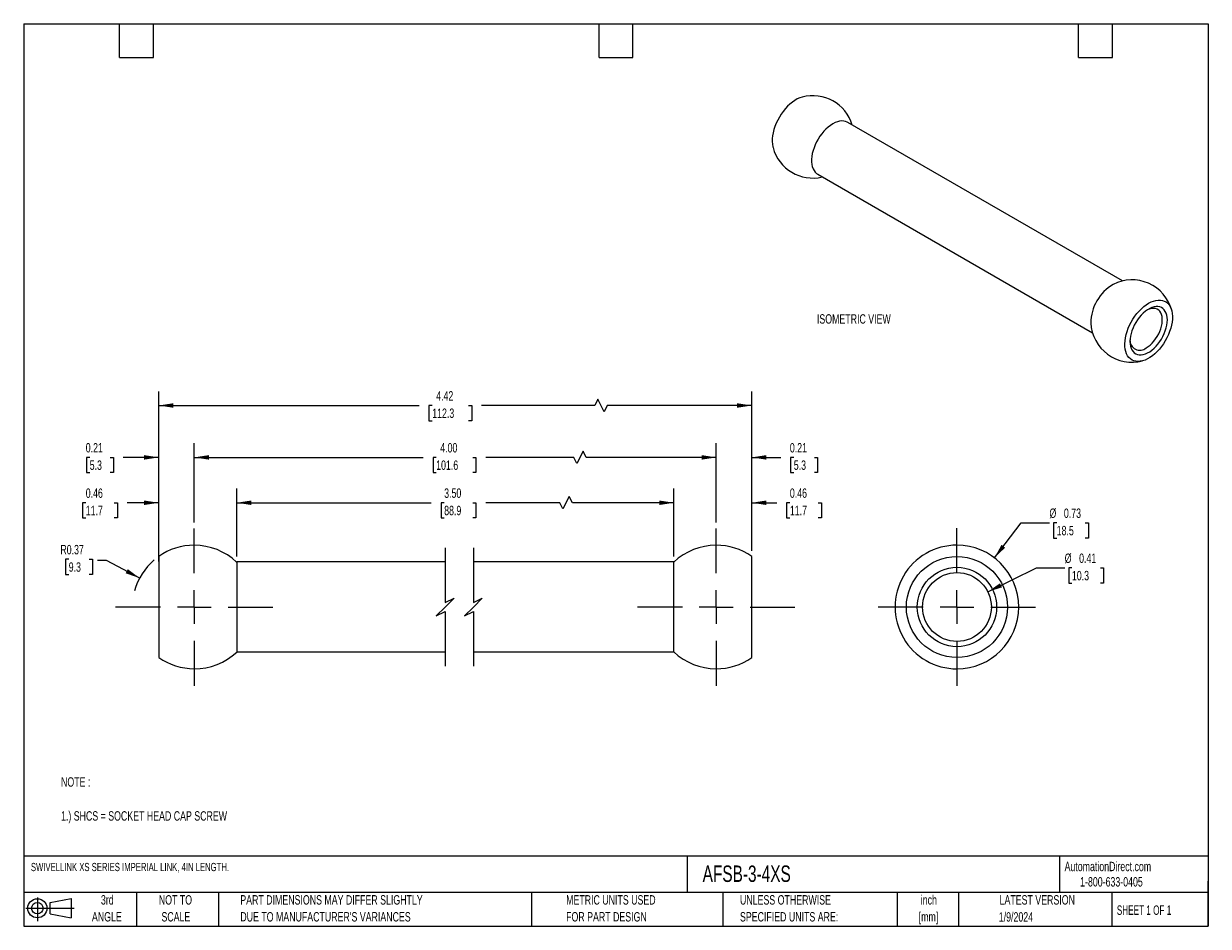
# Model space of a CAD drawing. Header units: inches. Extents: x 0.2 to 10.8, y 0.2 to 8.2.
import ezdxf

# ---------------------------------------------------------------- set-up
doc = ezdxf.new("R2010")
doc.units = ezdxf.units.IN
doc.header["$MEASUREMENT"] = 0
doc.linetypes.add('CENTERX2', pattern=[0.8, 0.5, -0.1, 0.1, -0.1])
doc.layers.add('CENTER', color=40, linetype='CENTERX2')
doc.layers.add('DIMENSIONS', color=140, linetype='Continuous', lineweight=25)
doc.layers.add('TEXT', color=140, linetype='Continuous', lineweight=25)
doc.styles.add('SLDTEXTSTYLE0', font='TXT', dxfattribs={"width": 0.7})
doc.styles.add('SLDTEXTSTYLE1', font='TXT', dxfattribs={"width": 0.65})
doc.dimstyles.new('SLDDIMSTYLE0', dxfattribs={"dimtxt": 0.084961, "dimasz": 0.13, "dimexe": 0, "dimexo": 0.0625, "dimgap": 0.02124, "dimtad": 0, "dimtih": 1, "dimtoh": 1, "dimlfac": 0.666667, "dimrnd": 1e-09, "dimdsep": 46, "dimtxsty": 'SLDTEXTSTYLE0', "dimsah": 1, "dimcen": 0, "dimadec": 0, "dimazin": 2, "dimtfac": 1, "dimtofl": 0, "dimtmove": 0, "dimatfit": 3, "dimfxl": 0, "dimfrac": 2, "dimtolj": 1, "dimtzin": 12, "dimarcsym": 0})
doc.dimstyles.new('SLDDIMSTYLE1', dxfattribs={"dimtxt": 0.084961, "dimasz": 0.13, "dimexe": 0, "dimexo": 0.0625, "dimgap": 0.02124, "dimtad": 0, "dimtih": 1, "dimtoh": 1, "dimlfac": 0.666667, "dimrnd": 1e-09, "dimdsep": 46, "dimtxsty": 'SLDTEXTSTYLE0', "dimsah": 1, "dimcen": 0, "dimadec": 0, "dimazin": 2, "dimtfac": 1, "dimtofl": 0, "dimtmove": 0, "dimatfit": 3, "dimfxl": 0, "dimfrac": 2, "dimtolj": 1, "dimtzin": 12, "dimarcsym": 0})
doc.dimstyles.new('SLDDIMSTYLE2', dxfattribs={"dimtxt": 0.084961, "dimasz": 0.13, "dimexe": 0, "dimexo": 0.0625, "dimgap": 0.02124, "dimtad": 0, "dimtih": 1, "dimtoh": 1, "dimlfac": 0.666667, "dimrnd": 1e-09, "dimdsep": 46, "dimtxsty": 'SLDTEXTSTYLE0', "dimsah": 1, "dimcen": 0.09, "dimadec": 0, "dimazin": 2, "dimtfac": 1, "dimtmove": 0, "dimatfit": 0, "dimfxl": 0, "dimfrac": 2, "dimtolj": 1, "dimtzin": 12, "dimarcsym": 0})
doc.dimstyles.new('SLDDIMSTYLE3', dxfattribs={"dimtxt": 0.084961, "dimasz": 0.13, "dimexe": 0, "dimexo": 0.0625, "dimgap": 0.02124, "dimtad": 0, "dimtih": 1, "dimtoh": 1, "dimlfac": 0.666667, "dimrnd": 1e-09, "dimzin": 4, "dimdsep": 46, "dimtxsty": 'SLDTEXTSTYLE0', "dimsah": 1, "dimcen": 0.09, "dimadec": 0, "dimazin": 1, "dimtfac": 1, "dimtofl": 0, "dimtmove": 0, "dimatfit": 3, "dimfxl": 0, "dimfrac": 2, "dimtolj": 1, "dimtzin": 12, "dimarcsym": 0})
doc.dimstyles.new('SLDDIMSTYLE4', dxfattribs={"dimtxt": 0.084961, "dimasz": 0.13, "dimexe": 0, "dimexo": 0.0625, "dimgap": 0.02124, "dimtad": 0, "dimtih": 1, "dimtoh": 1, "dimlfac": 0.666667, "dimrnd": 1e-09, "dimzin": 12, "dimdsep": 46, "dimtxsty": 'SLDTEXTSTYLE0', "dimsah": 1, "dimcen": 0.09, "dimadec": 0, "dimazin": 3, "dimtfac": 1, "dimtofl": 0, "dimtmove": 0, "dimatfit": 3, "dimfxl": 0, "dimfrac": 2, "dimtolj": 1, "dimtzin": 12, "dimarcsym": 0})

# ---------------------------------------------------------------- blocks, each defined once
blk = doc.blocks.new('Block11')
at = {"color": 7, "linetype": 'Continuous', "lineweight": 18}
for p, q in [((0, 0.113), (0.428, 0.113)), ((0.102, 0.209), (0.102, 0)), ((0.216, 0.164), (0.401, 0.198)), ((0.216, 0.063), (0.216, 0.164)), ((0.401, 0.198), (0.401, 0.029)), ((0.216, 0.063), (0.401, 0.029))]:
    blk.add_line(p, q, dxfattribs=at)
for radius in [0.0846, 0.0506]:
    blk.add_circle((0.102, 0.113), radius, dxfattribs=at)
blk = doc.blocks.new('Block12')
at = {"color": 7, "linetype": 'Continuous'}
blk.add_blockref('Block11', (0, 0), dxfattribs=at)
blk = doc.blocks.new('_D')
at = {"layer": 'DIMENSIONS'}
for p, q in [((8.854, 3.515), (9.092, 3.826)), ((9.092, 3.826), (9.342, 3.826)), ((9.406, 3.826), (9.377, 3.826)), ((9.377, 3.826), (9.377, 3.691)), ((9.658, 3.826), (9.687, 3.826)), ((9.687, 3.826), (9.687, 3.691)), ((9.377, 3.691), (9.406, 3.691)), ((9.687, 3.691), (9.658, 3.691))]:
    blk.add_line(p, q, dxfattribs=at)
blk.add_solid([(8.854, 3.515), (8.949, 3.606), (8.917, 3.631)], dxfattribs=at)
at = {"layer": 'DIMENSIONS', "char_height": 0.0833, "attachment_point": 1, "style": 'SLDTEXTSTYLE0'}
for s, insert in [('%%c', (9.342, 3.953)), ('0.73', (9.47, 3.953)), ('18.5', (9.406, 3.799))]:
    blk.add_mtext(s, dxfattribs=dict(at, insert=insert))
blk = doc.blocks.new('_D_1')
at = {"layer": 'DIMENSIONS'}
for p, q in [((8.795, 3.215), (9.227, 3.427)), ((9.227, 3.427), (9.477, 3.427)), ((9.541, 3.427), (9.513, 3.427)), ((9.513, 3.427), (9.513, 3.292)), ((9.794, 3.427), (9.822, 3.427)), ((9.822, 3.427), (9.822, 3.292)), ((9.513, 3.292), (9.541, 3.292)), ((9.822, 3.292), (9.794, 3.292))]:
    blk.add_line(p, q, dxfattribs=at)
blk.add_solid([(8.795, 3.215), (8.921, 3.254), (8.903, 3.29)], dxfattribs=at)
at = {"layer": 'DIMENSIONS', "char_height": 0.0833, "attachment_point": 1, "style": 'SLDTEXTSTYLE0'}
for s, insert in [('%%c', (9.477, 3.554)), ('0.41', (9.605, 3.554)), ('10.3', (9.541, 3.4))]:
    blk.add_mtext(s, dxfattribs=dict(at, insert=insert))
blk = doc.blocks.new('SW_CENTERMARKSYMBOL_0')
at = {"layer": 'CENTER', "color": 0}
for p, q in [((0, 0.3), (0, 0.6975)), ((0, 0), (0, 0.15)), ((-0.3, 0), (-0.6975, 0)), ((0, 0), (-0.15, 0)), ((0, 0), (0, -0.15)), ((0, 0), (0.15, 0)), ((0.3, 0), (0.6975, 0)), ((0, -0.3), (0, -0.6975))]:
    blk.add_line(p, q, dxfattribs=at)
blk = doc.blocks.new('_D_2')
at = {"layer": 'DIMENSIONS'}
for p, q in [((0.649, 3.503), (0.621, 3.503)), ((0.621, 3.503), (0.621, 3.368)), ((0.831, 3.503), (0.86, 3.503)), ((0.86, 3.503), (0.86, 3.368)), ((0.985, 3.491), (0.905, 3.491)), ((1.278, 3.336), (0.985, 3.491)), ((0.621, 3.368), (0.649, 3.368)), ((0.86, 3.368), (0.831, 3.368))]:
    blk.add_line(p, q, dxfattribs=at)
blk.add_arc((1.762, 3.08), 0.548, 130.3416, 164.9921, dxfattribs=at)
blk.add_solid([(1.278, 3.336), (1.173, 3.415), (1.154, 3.379)], dxfattribs=at)
at = {"layer": 'DIMENSIONS', "char_height": 0.0833, "attachment_point": 1, "style": 'SLDTEXTSTYLE0'}
for s, insert in [('R0.37', (0.575, 3.63)), ('9.3', (0.649, 3.476))]:
    blk.add_mtext(s, dxfattribs=dict(at, insert=insert))
blk = doc.blocks.new('_D_3')
at = {"layer": 'DIMENSIONS'}
for p, q in [((1.447, 3.482), (1.447, 4.531)), ((1.762, 3.828), (1.762, 4.531)), ((0.835, 4.406), (0.807, 4.406)), ((0.807, 4.406), (0.807, 4.271)), ((1.017, 4.406), (1.046, 4.406)), ((1.046, 4.406), (1.046, 4.271)), ((1.447, 4.406), (1.132, 4.406)), ((1.762, 4.406), (2.012, 4.406)), ((0.807, 4.271), (0.835, 4.271)), ((1.046, 4.271), (1.017, 4.271))]:
    blk.add_line(p, q, dxfattribs=at)
for points in [[(1.447, 4.406), (1.317, 4.426), (1.317, 4.386)], [(1.762, 4.406), (1.892, 4.386), (1.892, 4.426)]]:
    blk.add_solid(points, dxfattribs=at)
at = {"layer": 'DIMENSIONS', "char_height": 0.0833, "attachment_point": 1, "style": 'SLDTEXTSTYLE0'}
for s, insert in [('0.21', (0.8, 4.533)), ('5.3', (0.835, 4.379))]:
    blk.add_mtext(s, dxfattribs=dict(at, insert=insert))
blk = doc.blocks.new('_D_4')
at = {"layer": 'DIMENSIONS'}
for p, q in [((1.762, 3.828), (1.762, 4.531)), ((6.388, 3.828), (6.388, 4.531)), ((5.21, 4.462), (5.154, 4.351)), ((5.237, 4.406), (5.21, 4.462)), ((1.762, 4.406), (3.791, 4.406)), ((3.906, 4.406), (3.878, 4.406)), ((3.878, 4.406), (3.878, 4.271)), ((4.23, 4.406), (4.258, 4.406)), ((4.258, 4.406), (4.258, 4.271)), ((5.126, 4.406), (4.345, 4.406)), ((5.154, 4.351), (5.126, 4.406)), ((6.388, 4.406), (5.237, 4.406)), ((3.878, 4.271), (3.906, 4.271)), ((4.258, 4.271), (4.23, 4.271))]:
    blk.add_line(p, q, dxfattribs=at)
for points in [[(1.762, 4.406), (1.892, 4.386), (1.892, 4.426)], [(6.388, 4.406), (6.258, 4.426), (6.258, 4.386)]]:
    blk.add_solid(points, dxfattribs=at)
at = {"layer": 'DIMENSIONS', "char_height": 0.0833, "attachment_point": 1, "style": 'SLDTEXTSTYLE0'}
for s, insert in [('4.00', (3.942, 4.533)), ('101.6', (3.906, 4.379))]:
    blk.add_mtext(s, dxfattribs=dict(at, insert=insert))
blk = doc.blocks.new('_D_5')
at = {"layer": 'DIMENSIONS'}
for p, q in [((6.388, 3.828), (6.388, 4.531)), ((6.703, 3.578), (6.703, 4.531)), ((6.388, 4.406), (6.138, 4.406)), ((6.703, 4.406), (6.961, 4.406)), ((7.076, 4.406), (7.048, 4.406)), ((7.048, 4.406), (7.048, 4.271)), ((7.258, 4.406), (7.286, 4.406)), ((7.286, 4.406), (7.286, 4.271)), ((7.048, 4.271), (7.076, 4.271)), ((7.286, 4.271), (7.258, 4.271))]:
    blk.add_line(p, q, dxfattribs=at)
for points in [[(6.388, 4.406), (6.258, 4.426), (6.258, 4.386)], [(6.703, 4.406), (6.833, 4.386), (6.833, 4.426)]]:
    blk.add_solid(points, dxfattribs=at)
at = {"layer": 'DIMENSIONS', "char_height": 0.0833, "attachment_point": 1, "style": 'SLDTEXTSTYLE0'}
for s, insert in [('0.21', (7.041, 4.533)), ('5.3', (7.076, 4.379))]:
    blk.add_mtext(s, dxfattribs=dict(at, insert=insert))
blk = doc.blocks.new('_D_6')
at = {"layer": 'DIMENSIONS'}
for p, q in [((1.447, 3.578), (1.447, 4.129)), ((2.138, 3.529), (2.138, 4.129)), ((0.8, 4.004), (0.772, 4.004)), ((0.772, 4.004), (0.772, 3.869)), ((1.053, 4.004), (1.081, 4.004)), ((1.081, 4.004), (1.081, 3.869)), ((1.447, 4.004), (1.168, 4.004)), ((2.138, 4.004), (2.388, 4.004)), ((0.772, 3.869), (0.8, 3.869)), ((1.081, 3.869), (1.053, 3.869))]:
    blk.add_line(p, q, dxfattribs=at)
for points in [[(1.447, 4.004), (1.317, 4.024), (1.317, 3.984)], [(2.138, 4.004), (2.268, 3.984), (2.268, 4.024)]]:
    blk.add_solid(points, dxfattribs=at)
at = {"layer": 'DIMENSIONS', "char_height": 0.0833, "attachment_point": 1, "style": 'SLDTEXTSTYLE0'}
for s, insert in [('0.46', (0.8, 4.131)), ('11.7', (0.8, 3.977))]:
    blk.add_mtext(s, dxfattribs=dict(at, insert=insert))
blk = doc.blocks.new('_D_7')
at = {"layer": 'DIMENSIONS'}
for p, q in [((2.138, 3.529), (2.138, 4.129)), ((6.013, 3.529), (6.013, 4.129)), ((2.138, 4.004), (3.862, 4.004)), ((3.977, 4.004), (3.949, 4.004)), ((3.949, 4.004), (3.949, 3.869)), ((4.23, 4.004), (4.258, 4.004)), ((4.258, 4.004), (4.258, 3.869)), ((5.003, 4.004), (4.345, 4.004)), ((5.03, 3.949), (5.003, 4.004)), ((5.086, 4.06), (5.03, 3.949)), ((5.114, 4.004), (5.086, 4.06)), ((6.013, 4.004), (5.114, 4.004)), ((3.949, 3.869), (3.977, 3.869)), ((4.258, 3.869), (4.23, 3.869))]:
    blk.add_line(p, q, dxfattribs=at)
for points in [[(2.138, 4.004), (2.268, 3.984), (2.268, 4.024)], [(6.013, 4.004), (5.883, 4.024), (5.883, 3.984)]]:
    blk.add_solid(points, dxfattribs=at)
at = {"layer": 'DIMENSIONS', "char_height": 0.0833, "attachment_point": 1, "style": 'SLDTEXTSTYLE0'}
for s, insert in [('3.50', (3.977, 4.131)), ('88.9', (3.977, 3.977))]:
    blk.add_mtext(s, dxfattribs=dict(at, insert=insert))
blk = doc.blocks.new('_D_8')
at = {"layer": 'DIMENSIONS'}
for p, q in [((6.013, 3.529), (6.013, 4.129)), ((6.703, 3.578), (6.703, 4.129)), ((6.013, 4.004), (5.763, 4.004)), ((6.703, 4.004), (6.926, 4.004)), ((7.041, 4.004), (7.012, 4.004)), ((7.012, 4.004), (7.012, 3.869)), ((7.293, 4.004), (7.322, 4.004)), ((7.322, 4.004), (7.322, 3.869)), ((7.012, 3.869), (7.041, 3.869)), ((7.322, 3.869), (7.293, 3.869))]:
    blk.add_line(p, q, dxfattribs=at)
for points in [[(6.013, 4.004), (5.883, 4.024), (5.883, 3.984)], [(6.703, 4.004), (6.833, 3.984), (6.833, 4.024)]]:
    blk.add_solid(points, dxfattribs=at)
at = {"layer": 'DIMENSIONS', "char_height": 0.0833, "attachment_point": 1, "style": 'SLDTEXTSTYLE0'}
for s, insert in [('0.46', (7.041, 4.131)), ('11.7', (7.041, 3.977))]:
    blk.add_mtext(s, dxfattribs=dict(at, insert=insert))
blk = doc.blocks.new('_D_9')
at = {"layer": 'DIMENSIONS'}
for p, q in [((1.447, 3.578), (1.447, 4.991)), ((6.703, 3.578), (6.703, 4.991)), ((1.447, 4.866), (3.756, 4.866)), ((3.871, 4.866), (3.842, 4.866)), ((3.842, 4.866), (3.842, 4.731)), ((4.194, 4.866), (4.223, 4.866)), ((4.223, 4.866), (4.223, 4.731)), ((5.312, 4.866), (4.309, 4.866)), ((5.34, 4.922), (5.312, 4.866)), ((5.396, 4.811), (5.34, 4.922)), ((5.423, 4.866), (5.396, 4.811)), ((6.703, 4.866), (5.423, 4.866)), ((3.842, 4.731), (3.871, 4.731)), ((4.223, 4.731), (4.194, 4.731))]:
    blk.add_line(p, q, dxfattribs=at)
for points in [[(1.447, 4.866), (1.577, 4.846), (1.577, 4.886)], [(6.703, 4.866), (6.573, 4.886), (6.573, 4.846)]]:
    blk.add_solid(points, dxfattribs=at)
at = {"layer": 'DIMENSIONS', "char_height": 0.0833, "attachment_point": 1, "style": 'SLDTEXTSTYLE0'}
for s, insert in [('4.42', (3.906, 4.993)), ('112.3', (3.871, 4.839))]:
    blk.add_mtext(s, dxfattribs=dict(at, insert=insert))
blk = doc.blocks.new('SW_CENTERMARKSYMBOL_1')
at = {"layer": 'CENTER', "color": 0}
for p, q in [((0, 0.3), (0, 0.697)), ((0, 0), (0, 0.15)), ((-0.3, 0), (-0.698, 0)), ((0, 0), (-0.15, 0)), ((0, 0), (0, -0.15)), ((0, 0), (0.15, 0)), ((0.3, 0), (0.697, 0)), ((0, -0.3), (0, -0.698))]:
    blk.add_line(p, q, dxfattribs=at)
blk = doc.blocks.new('SW_CENTERMARKSYMBOL_2')
at = {"layer": 'CENTER', "color": 0}
for p, q in [((0, 0.3), (0, 0.697)), ((0, 0), (0, 0.15)), ((-0.3, 0), (-0.698, 0)), ((0, 0), (-0.15, 0)), ((0, 0), (0, -0.15)), ((0, 0), (0.15, 0)), ((0.3, 0), (0.697, 0)), ((0, -0.3), (0, -0.698))]:
    blk.add_line(p, q, dxfattribs=at)

msp = doc.modelspace()

# ---------------------------------------------------------------- linework, layer by layer
for p, q in [((9.989, 5.97), (7.554, 7.375)), ((7.288, 6.915), (9.723, 5.51)), ((1.447, 3.528), (1.447, 2.632)), ((3.986, 3.479), (2.138, 3.479)), ((2.138, 3.479), (2.138, 2.682)), ((6.013, 3.479), (4.236, 3.479)), ((6.013, 2.682), (6.013, 3.479)), ((6.703, 2.632), (6.703, 3.528)), ((2.138, 2.682), (3.986, 2.682)), ((4.236, 2.682), (6.013, 2.682))]:
    msp.add_line(p, q)
at = {"flags": 128}
for points in [[(7.151, 7.6), (7.149, 7.6), (7.128, 7.593), (7.107, 7.583), (7.085, 7.57), (7.063, 7.555), (7.042, 7.538), (7.021, 7.518), (7.001, 7.497), (6.982, 7.473), (6.965, 7.449), (6.948, 7.423), (6.934, 7.396), (6.921, 7.368), (6.909, 7.34), (6.9, 7.312), (6.893, 7.284), (6.888, 7.257), (6.885, 7.231), (6.885, 7.205), (6.886, 7.181), (6.89, 7.159), (6.892, 7.152)], [(7.554, 7.375), (7.55, 7.377), (7.535, 7.384), (7.518, 7.387), (7.5, 7.388), (7.481, 7.385), (7.462, 7.38), (7.442, 7.373), (7.421, 7.362), (7.401, 7.349), (7.381, 7.334), (7.361, 7.316), (7.342, 7.297), (7.324, 7.275), (7.308, 7.252), (7.292, 7.228), (7.278, 7.203), (7.266, 7.177), (7.255, 7.151), (7.247, 7.125), (7.24, 7.099), (7.236, 7.073), (7.234, 7.049), (7.234, 7.025), (7.236, 7.003), (7.24, 6.983), (7.247, 6.964), (7.255, 6.948), (7.266, 6.934), (7.278, 6.922), (7.288, 6.915)], [(10.221, 5.773), (10.243, 5.784), (10.264, 5.792), (10.285, 5.798), (10.306, 5.801), (10.325, 5.801), (10.343, 5.798), (10.36, 5.792), (10.376, 5.784), (10.39, 5.773), (10.402, 5.759), (10.412, 5.743), (10.421, 5.724), (10.427, 5.704), (10.43, 5.681), (10.432, 5.657), (10.432, 5.632), (10.429, 5.605), (10.424, 5.578), (10.417, 5.55), (10.407, 5.522), (10.396, 5.494), (10.383, 5.466), (10.368, 5.439), (10.352, 5.413), (10.334, 5.389), (10.316, 5.365), (10.296, 5.344), (10.275, 5.324), (10.254, 5.307), (10.232, 5.292), (10.21, 5.279), (10.189, 5.269), (10.167, 5.262), (10.147, 5.258), (10.127, 5.256), (10.108, 5.258), (10.09, 5.262), (10.074, 5.269), (10.059, 5.279), (10.046, 5.292), (10.035, 5.307), (10.026, 5.324), (10.018, 5.344), (10.013, 5.365), (10.011, 5.389), (10.01, 5.413), (10.012, 5.439), (10.016, 5.466), (10.022, 5.494), (10.03, 5.522), (10.04, 5.55), (10.052, 5.578), (10.066, 5.605), (10.082, 5.632), (10.099, 5.657), (10.117, 5.681), (10.137, 5.703), (10.157, 5.724), (10.178, 5.743), (10.199, 5.759), (10.221, 5.773)], [(10.055, 5.433), (10.057, 5.412), (10.06, 5.392), (10.065, 5.374), (10.073, 5.358), (10.083, 5.344), (10.094, 5.333), (10.107, 5.324), (10.122, 5.318), (10.138, 5.315), (10.156, 5.315), (10.174, 5.318), (10.192, 5.324), (10.212, 5.332), (10.231, 5.343), (10.25, 5.357), (10.269, 5.373), (10.287, 5.391), (10.304, 5.411), (10.32, 5.433), (10.335, 5.455), (10.348, 5.479), (10.36, 5.504), (10.369, 5.529), (10.377, 5.553), (10.382, 5.578), (10.386, 5.602), (10.387, 5.625), (10.386, 5.646), (10.382, 5.666), (10.377, 5.684), (10.369, 5.7), (10.36, 5.714), (10.348, 5.725), (10.335, 5.734), (10.32, 5.74), (10.304, 5.743), (10.287, 5.743), (10.269, 5.74), (10.25, 5.734), (10.231, 5.726), (10.212, 5.714), (10.192, 5.701), (10.174, 5.685), (10.156, 5.667), (10.138, 5.647), (10.122, 5.625), (10.107, 5.602), (10.094, 5.579), (10.083, 5.554), (10.073, 5.529), (10.065, 5.504), (10.06, 5.48), (10.057, 5.456), (10.055, 5.433)], [(10.199, 5.376), (10.217, 5.388), (10.235, 5.402), (10.252, 5.418), (10.268, 5.436), (10.283, 5.456), (10.297, 5.478), (10.31, 5.5), (10.32, 5.523), (10.329, 5.546), (10.336, 5.569), (10.34, 5.592), (10.342, 5.614), (10.342, 5.635), (10.34, 5.654), (10.336, 5.672), (10.329, 5.687), (10.32, 5.701), (10.31, 5.711), (10.297, 5.719), (10.283, 5.725), (10.268, 5.727), (10.252, 5.726), (10.235, 5.723), (10.217, 5.717), (10.21, 5.713)]]:
    msp.add_lwpolyline(points, dxfattribs=at)
for radius in [0.448, 0.352, 0.305]:
    msp.add_circle((8.522, 3.08), radius)
for centre, radius, start, end in [((7.244, 7.247), 0.365, 16.6999, 104.8053), ((7.244, 7.247), 0.365, 195.2001, 283.3054), ((10.107, 5.595), 0.398, 120.2031, 179.8023), ((10.073, 5.615), 0.365, 15.2001, 117.1447), ((10.073, 5.615), 0.365, 182.8606, 284.8053), ((10.143, 5.443), 0.0872, 177.2725, 310.0756), ((1.762, 3.08), 0.548, 90.003, 125.1236), ((1.762, 3.08), 0.547, 46.6972, 90.003), ((6.388, 3.08), 0.547, 90.0029, 133.3028), ((6.388, 3.08), 0.548, 54.8764, 90.003), ((8.522, 3.08), 0.548, 89.9965, 270), ((8.522, 3.08), 0.548, 270, 89.9965), ((1.762, 3.08), 0.547, 234.8764, 270.001), ((1.762, 3.08), 0.548, 270.001, 313.3027), ((6.388, 3.08), 0.547, 226.6972, 270.001), ((6.388, 3.08), 0.548, 270.001, 305.1236)]:
    msp.add_arc(centre, radius, start, end)
at = {"layer": 'DIMENSIONS', "color": 140}
for p, q in [((3.986, 3.604), (3.986, 3.12)), ((4.236, 3.604), (4.236, 3.12)), ((3.986, 3.12), (4.065, 3.159)), ((4.065, 3.159), (3.986, 3.08)), ((4.236, 3.12), (4.315, 3.159)), ((4.315, 3.159), (4.236, 3.08)), ((3.986, 3.08), (3.907, 3.002)), ((4.236, 3.08), (4.157, 3.002)), ((3.907, 3.002), (3.986, 3.041)), ((3.986, 3.041), (3.986, 2.557)), ((4.157, 3.002), (4.236, 3.041)), ((4.236, 3.041), (4.236, 2.557))]:
    msp.add_line(p, q, dxfattribs=at)
at = {"layer": 'TEXT'}
for p, q in [((0.25, 8.25), (10.75, 8.25)), ((0.25, 8.25), (0.25, 0.25)), ((1.1, 7.95), (1.1, 8.25)), ((1.4, 7.95), (1.4, 8.25)), ((5.35, 7.95), (5.35, 8.25)), ((5.65, 7.95), (5.65, 8.25)), ((9.6, 7.95), (9.6, 8.25)), ((9.9, 7.95), (9.9, 8.25)), ((10.75, 8.25), (10.75, 0.25)), ((1.1, 7.95), (1.4, 7.95)), ((5.35, 7.95), (5.65, 7.95)), ((9.6, 7.95), (9.9, 7.95)), ((10.75, 0.871), (0.25, 0.871)), ((6.132, 0.871), (6.132, 0.55)), ((9.432, 0.871), (9.432, 0.55)), ((10.75, 0.25), (10.75, 0.65)), ((10.75, 0.55), (0.25, 0.55)), ((1.25, 0.55), (1.25, 0.25)), ((1.977, 0.55), (1.977, 0.25)), ((4.75, 0.55), (4.75, 0.25)), ((6.448, 0.55), (6.448, 0.25)), ((7.993, 0.55), (7.993, 0.25)), ((8.536, 0.55), (8.536, 0.25)), ((9.896, 0.55), (9.896, 0.25)), ((0.25, 0.25), (10.75, 0.25))]:
    msp.add_line(p, q, dxfattribs=at)

# ---------------------------------------------------------------- block references
at = {"layer": 'CENTER'}
for name, p in [('SW_CENTERMARKSYMBOL_2', (1.762, 3.08)), ('SW_CENTERMARKSYMBOL_1', (6.388, 3.08)), ('SW_CENTERMARKSYMBOL_0', (8.522, 3.08))]:
    msp.add_blockref(name, p, dxfattribs=at)
at = {"layer": 'TEXT'}
msp.add_blockref('Block12', (0.269, 0.297), dxfattribs=at)

# ---------------------------------------------------------------- texts
at = {"color": 179, "linetype": 'Continuous', "lineweight": 18, "char_height": 0.08333, "attachment_point": 1, "style": 'SLDTEXTSTYLE0'}
for s, insert in [('AutomationDirect.com', (9.476, 0.822)), ('1-800-633-0405', (9.614, 0.686))]:
    msp.add_mtext(s, dxfattribs=dict(at, insert=insert))
at = {"layer": 'TEXT'}
for s, insert, char_height, attachment_point, style in [('ISOMETRIC VIEW', (7.281, 5.675), 0.08333, 1, 'SLDTEXTSTYLE0'), ('NOTE :', (0.581, 1.571), 0.0833, 1, 'SLDTEXTSTYLE0'), ('1.) SHCS = SOCKET HEAD CAP SCREW', (0.581, 1.27), 0.08333, 1, 'SLDTEXTSTYLE0'), ('SWIVELLINK XS SERIES IMPERIAL LINK, 4IN LENGTH.', (0.314, 0.812), 0.07292, 1, 'SLDTEXTSTYLE0'), ('AFSB-3-4XS', (6.268, 0.789), 0.1458, 1, 'SLDTEXTSTYLE0'), ('3rd', (0.991, 0.526), 0.0833, 2, 'SLDTEXTSTYLE0'), ('NOT TO', (1.595, 0.526), 0.0833, 2, 'SLDTEXTSTYLE0'), ('PART DIMENSIONS MAY DIFFER SLIGHTLY', (2.17, 0.526), 0.08333, 1, 'SLDTEXTSTYLE0'), ('METRIC UNITS USED', (5.058, 0.526), 0.08333, 1, 'SLDTEXTSTYLE0'), ('UNLESS OTHERWISE', (6.599, 0.526), 0.08333, 1, 'SLDTEXTSTYLE0'), ('inch', (8.273, 0.526), 0.0833, 2, 'SLDTEXTSTYLE0'), ('LATEST VERSION', (9.234, 0.526), 0.08333, 2, 'SLDTEXTSTYLE0'), ('SHEET 1 OF 1', (9.939, 0.435), 0.08333, 1, 'SLDTEXTSTYLE1'), ('ANGLE', (0.987, 0.376), 0.0833, 2, 'SLDTEXTSTYLE0'), ('SCALE', (1.599, 0.376), 0.0833, 2, 'SLDTEXTSTYLE0'), ("DUE TO MANUFACTURER'S VARIANCES", (2.17, 0.376), 0.08333, 1, 'SLDTEXTSTYLE0'), ('FOR PART DESIGN', (5.058, 0.376), 0.08333, 1, 'SLDTEXTSTYLE0'), ('SPECIFIED UNITS ARE:', (6.599, 0.376), 0.08333, 1, 'SLDTEXTSTYLE0'), ('[mm]', (8.27, 0.376), 0.0833, 2, 'SLDTEXTSTYLE0'), ('1/9/2024', (9.045, 0.375), 0.0833, 2, 'SLDTEXTSTYLE0')]:
    msp.add_mtext(s, dxfattribs=dict(at, insert=insert, char_height=char_height, attachment_point=attachment_point, style=style))

# ---------------------------------------------------------------- dimensions: what is measured, and where the dimension line sits
at = {"layer": 'DIMENSIONS'}
for base, p1, p2, text, dimstyle, picture, middle in [((1.447, 4.866), (6.703, 3.528), (1.447, 3.528), '4.42', 'SLDDIMSTYLE4', '_D_9', (4.032, 4.866)), ((6.388, 4.406), (1.762, 3.778), (6.388, 3.778), '4.00', 'SLDDIMSTYLE3', '_D_4', (4.068, 4.406)), ((6.013, 4.004), (2.138, 3.479), (6.013, 3.479), '3.50', 'SLDDIMSTYLE3', '_D_7', (4.104, 4.004))]:
    dim = msp.add_linear_dim(base=base, p1=p1, p2=p2, text=text, dimstyle=dimstyle, dxfattribs=at)
    dim.commit()
    dim.dimension.update_dxf_attribs({"geometry": picture, "text_midpoint": middle, "dimtype": 160})
for base, p1, p2, picture, middle in [((1.762, 4.406), (1.447, 3.432), (1.762, 3.778), '_D_3', (0.926, 4.406)), ((6.703, 4.406), (6.388, 3.778), (6.703, 3.528), '_D_5', (7.167, 4.406)), ((2.138, 4.004), (1.447, 3.528), (2.138, 3.479), '_D_6', (0.926, 4.004)), ((6.703, 4.004), (6.013, 3.479), (6.703, 3.528), '_D_8', (7.167, 4.004))]:
    dim = msp.add_linear_dim(base=base, p1=p1, p2=p2, dimstyle='SLDDIMSTYLE2', dxfattribs=at)
    dim.commit()
    dim.dimension.update_dxf_attribs({"geometry": picture, "text_midpoint": middle, "dimtype": 160})
for p1, p2, picture, middle in [((8.189, 2.645), (8.854, 3.515), '_D', (9.532, 3.826)), ((8.248, 2.946), (8.795, 3.215), '_D_1', (9.668, 3.427))]:
    dim = msp.add_diameter_dim_2p(p1=p1, p2=p2, dimstyle='SLDDIMSTYLE0', dxfattribs=at)
    dim.commit()
    dim.dimension.update_dxf_attribs({"geometry": picture, "text_midpoint": middle, "dimtype": 163})
dim = msp.add_radius_dim(center=(1.762, 3.08), mpoint=(1.278, 3.336), dimstyle='SLDDIMSTYLE1', dxfattribs=at)
dim.commit()
dim.dimension.update_dxf_attribs({"geometry": '_D_2', "text_midpoint": (0.74, 3.491), "dimtype": 164})

doc.saveas('drawing.dxf')
